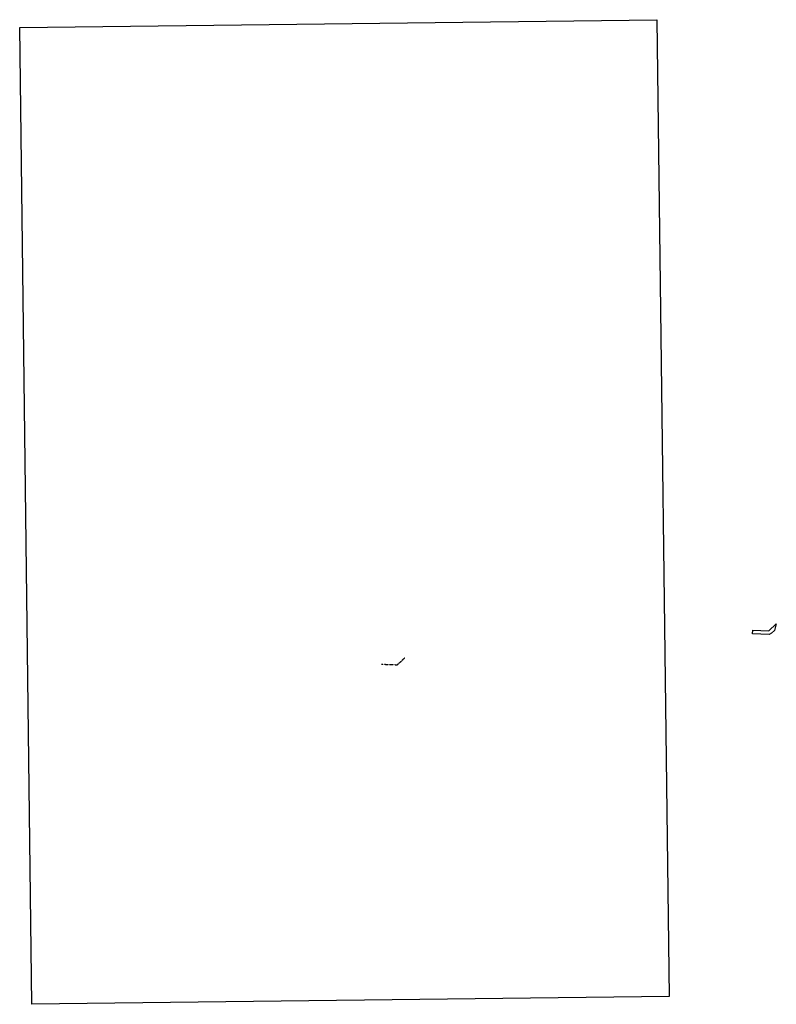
# Model space of a CAD drawing. Header units: feet. Extents: x 160263 to 163489, y 287509 to 291709.
import ezdxf

# ---------------------------------------------------------------- set-up
doc = ezdxf.new("R2010")
doc.units = ezdxf.units.FT
doc.header["$MEASUREMENT"] = 0
doc.header["$XCLIPFRAME"] = 2
doc.linetypes.add('B', pattern=[0.3, 0.25, -0.05])
doc.layers.add('RW_X_Esmt_U', color=11, linetype='esmtuex')
doc.layers.add('SC_Scratch18', color=7, linetype='Continuous')
doc.layers.add('SC_Scratch20', color=7, linetype='Continuous', transparency=0.4)
doc.styles.add('Straight-Normal', font='font30.shx', dxfattribs={"height": 0.1})
doc.linetypes.add('esmtuex', pattern='A,0.75,-0.1,["Ex U",Straight-Normal,S=1,R=0,X=0,Y=-0.06],-0.45,0.75,-0.3,0.75,-0.3,0.75,-0.3,0.75,-0.3', length=5.5)
picture_1 = doc.add_image_def('image1.sid', size_in_pixel=(525000, 470000))

msp = doc.modelspace()

# ---------------------------------------------------------------- linework, layer by layer
at = {"layer": 'RW_X_Esmt_U', "linetype": 'B'}
for p, q in [((161873.8, 288957.7), (161904.5, 288987.2)), ((161805.8, 288960.1), (161873.8, 288957.7))]:
    msp.add_line(p, q, dxfattribs=at)
at = {"layer": 'SC_Scratch18', "color": 30}
for p, q in [((163388.4, 289090.1), (163389.1, 289105.1)), ((163389.1, 289105.1), (163457.1, 289101.8)), ((163457.1, 289101.8), (163489.4, 289132)), ((163481.5, 289104), (163468.5, 289092)), ((163489.4, 289132), (163481.5, 289104)), ((163459.6, 289086.6), (163388.4, 289090.1)), ((163468.5, 289092), (163459.6, 289086.6))]:
    msp.add_line(p, q, dxfattribs=at)

# ---------------------------------------------------------------- pictures from other files: only their frames are drawn
at = {"layer": 'SC_Scratch20'}
image = msp.add_image(picture_1, insert=(85180.6, 236746.1), size_in_units=(131250, 117500), rotation=0.705278, dxfattribs=at)
image.set_boundary_path([(303008.8, 253994.8), (313882.1, 270660.7)])

doc.saveas('drawing.dxf')
